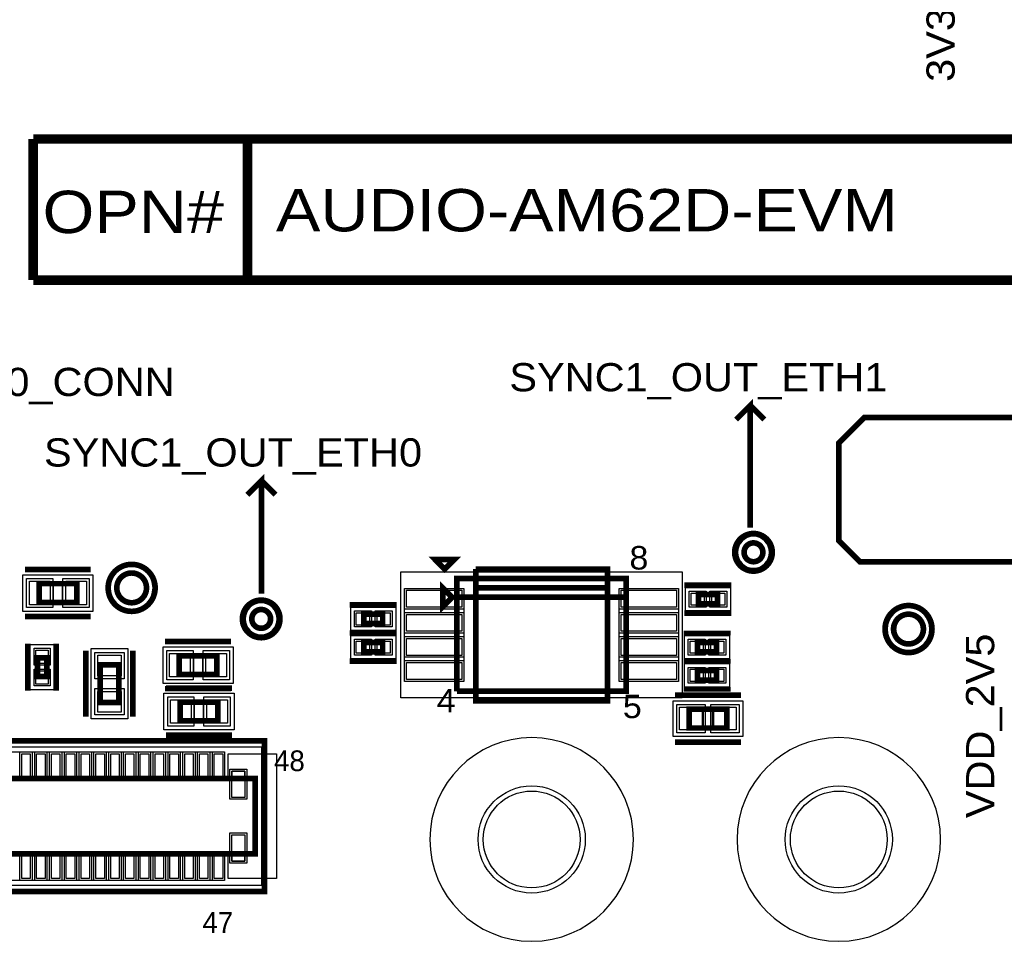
# Model space of a CAD drawing. Extents: x -10 to 137, y -32 to 198.
# Tile 38 of 83: x 77 to 104, y 38 to 62. Entities that reach past the tile are written whole.
import ezdxf

# ---------------------------------------------------------------- set-up
doc = ezdxf.new("R2010")
doc.units = 0
for name, color, linetype in [('BG_SILKSCREEN_TOP', 7, 'CONTINUOUS'), ('PG_ASSEMBLY_TOP', 120, 'CONTINUOUS'), ('PG_DFA_BOUND_TOP', 95, 'CONTINUOUS'), ('PG_PLACE_BOUND_TOP', 23, 'CONTINUOUS'), ('PG_SILKSCREEN_TOP', 7, 'CONTINUOUS'), ('PG_SOLDERMASK_TOP', 110, 'CONTINUOUS'), ('PIN_PASTEMASK_TOP', 212, 'CONTINUOUS'), ('PIN_SOLDERMASK_TOP', 2, 'CONTINUOUS'), ('PIN_TOP', 3, 'CONTINUOUS'), ('PKO_TOP', 254, 'CONTINUOUS'), ('RKO_ALL', 40, 'CONTINUOUS'), ('RKO_TOP', 120, 'CONTINUOUS'), ('VKO_TOP', 243, 'CONTINUOUS')]:
    doc.layers.add(name, color=color, linetype=linetype)

msp = doc.modelspace()

# ---------------------------------------------------------------- linework, layer by layer
at = {"layer": 'BG_SILKSCREEN_TOP'}
for points, const_width in [([(104.492298, 59.263534), (77.400912, 59.263534)], 0.254), ([(77.400912, 59.263534), (77.400912, 55.453534)], 0.254), ([(83.192112, 59.263534), (83.192112, 55.453534)], 0.254), ([(77.400912, 55.453534), (104.492298, 55.453534)], 0.254), ([(96.774, 48.768), (96.774, 52.07), (96.393, 51.689)], 0.1524), ([(96.774, 52.07), (97.155, 51.689)], 0.1524), ([(83.566, 46.99), (83.566, 50.038), (83.185, 49.657)], 0.1524), ([(83.566, 50.038), (83.947, 49.657)], 0.1524)]:
    msp.add_lwpolyline(points, dxfattribs=dict(at, const_width=const_width))
at = {"layer": 'PG_ASSEMBLY_TOP', "const_width": 0.1524}
for points in [[(97.115122, 48.102774, 1), (96.607122, 48.102774, 1), (97.115122, 48.102774)], [(80.462628, 47.142654, 1), (79.65948, 47.142654, 1), (80.462628, 47.142654)], [(83.815174, 46.304454, 1), (83.307174, 46.304454, 1), (83.815174, 46.304454)], [(101.451664, 46.030134, 1), (100.648516, 46.030134, 1), (101.451664, 46.030134)]]:
    msp.add_lwpolyline(points, format="xyb", dxfattribs=at)
for points in [[(88.849454, 44.348654), (93.421454, 44.348654), (93.421454, 47.396654), (88.849454, 47.396654), (88.849454, 46.888654), (93.421454, 46.888654)], [(78.576932, 47.256192), (77.560932, 47.256192), (77.560932, 46.748192), (78.576932, 46.748192), (78.576932, 47.256192)], [(88.468454, 47.142654), (88.468454, 46.634654), (88.722454, 46.888654), (88.468454, 47.142654)], [(93.421454, 46.888654), (88.849454, 46.888654), (88.849454, 44.348654)], [(95.377254, 46.710854), (95.885254, 46.710854), (95.885254, 46.964854), (95.377254, 46.964854), (95.377254, 46.710854)], [(86.334854, 46.177454), (86.842854, 46.177454), (86.842854, 46.431454), (86.334854, 46.431454), (86.334854, 46.177454)], [(86.842854, 45.669454), (86.334854, 45.669454), (86.334854, 45.415454), (86.842854, 45.415454), (86.842854, 45.669454)], [(95.859854, 45.669454), (95.351854, 45.669454), (95.351854, 45.415454), (95.859854, 45.415454), (95.859854, 45.669454)], [(77.513942, 45.255942), (77.513942, 44.747942), (77.767942, 44.747942), (77.767942, 45.255942), (77.513942, 45.255942)], [(81.347818, 44.801028), (82.363818, 44.801028), (82.363818, 45.309028), (81.347818, 45.309028), (81.347818, 44.801028)], [(79.207614, 45.063664), (79.207614, 44.047664), (79.715614, 44.047664), (79.715614, 45.063664), (79.207614, 45.063664)], [(95.859854, 44.907454), (95.351854, 44.907454), (95.351854, 44.653454), (95.859854, 44.653454), (95.859854, 44.907454)], [(81.371948, 43.548808), (82.387948, 43.548808), (82.387948, 44.056808), (81.371948, 44.056808), (81.371948, 43.548808)], [(95.123254, 43.358054), (96.139254, 43.358054), (96.139254, 43.866054), (95.123254, 43.866054), (95.123254, 43.358054)], [(72.22109, 39.96182), (83.39709, 39.96182), (83.39709, 41.99382), (72.22109, 41.99382), (72.22109, 39.96182)]]:
    msp.add_lwpolyline(points, dxfattribs=at)
at = {"layer": 'PG_DFA_BOUND_TOP'}
for points in [[(97.292922, 48.102774, 1), (96.429322, 48.102774, 1)], [(80.640428, 47.142654, 1), (79.48168, 47.142654, 1)], [(83.992974, 46.304454, 1), (83.129374, 46.304454, 1)], [(101.629464, 46.030134, 1), (100.470716, 46.030134, 1)]]:
    msp.add_lwpolyline(points, format="xyb", close=True, dxfattribs=at)
for points in [[(79.016098, 47.497492), (79.016098, 46.506892), (77.121766, 46.506892), (77.121766, 47.497492)], [(87.333836, 44.170854), (87.333836, 47.574454), (94.937072, 47.574454), (94.937072, 44.170854)], [(95.021146, 46.520354), (95.021146, 47.155354), (96.241362, 47.155354), (96.241362, 46.520354)], [(85.978746, 45.986954), (85.978746, 46.621954), (87.198962, 46.621954), (87.198962, 45.986954)], [(87.198962, 45.859954), (87.198962, 45.224954), (85.978746, 45.224954), (85.978746, 45.859954)], [(96.215962, 45.859954), (96.215962, 45.224954), (94.995746, 45.224954), (94.995746, 45.859954)], [(77.323442, 45.61205), (77.958442, 45.61205), (77.958442, 44.391834), (77.323442, 44.391834)], [(78.966314, 45.50283), (79.956914, 45.50283), (79.956914, 43.608498), (78.966314, 43.608498)], [(80.908652, 44.559728), (80.908652, 45.550328), (82.802984, 45.550328), (82.802984, 44.559728)], [(96.215962, 45.097954), (96.215962, 44.462954), (94.995746, 44.462954), (94.995746, 45.097954)], [(80.932782, 43.307508), (80.932782, 44.298108), (82.827114, 44.298108), (82.827114, 43.307508)], [(94.68866, 43.129454), (94.68866, 44.094654), (96.573848, 44.094654), (96.573848, 43.129454)], [(72.04329, 39.11473), (83.57489, 39.11473), (83.57489, 42.84091), (72.04329, 42.84091)]]:
    msp.add_lwpolyline(points, close=True, dxfattribs=at)
at = {"layer": 'PG_PLACE_BOUND_TOP'}
for points in [[(97.115122, 48.102774, 1), (96.607122, 48.102774, 1)], [(80.462628, 47.142654, 1), (79.65948, 47.142654, 1)], [(83.815174, 46.304454, 1), (83.307174, 46.304454, 1)], [(101.451664, 46.030134, 1), (100.648516, 46.030134, 1)]]:
    msp.add_lwpolyline(points, format="xyb", close=True, dxfattribs=at)
for points in [[(88.849454, 44.348654), (88.849454, 47.396654), (93.421454, 47.396654), (93.421454, 44.348654)], [(78.576932, 47.256192), (77.560932, 47.256192), (77.560932, 46.748192), (78.576932, 46.748192)], [(95.377254, 46.710854), (95.885254, 46.710854), (95.885254, 46.964854), (95.377254, 46.964854)], [(86.334854, 46.177454), (86.842854, 46.177454), (86.842854, 46.431454), (86.334854, 46.431454)], [(86.842854, 45.669454), (86.334854, 45.669454), (86.334854, 45.415454), (86.842854, 45.415454)], [(95.859854, 45.669454), (95.351854, 45.669454), (95.351854, 45.415454), (95.859854, 45.415454)], [(77.513942, 45.255942), (77.513942, 44.747942), (77.767942, 44.747942), (77.767942, 45.255942)], [(81.347818, 44.801028), (82.363818, 44.801028), (82.363818, 45.309028), (81.347818, 45.309028)], [(79.207614, 45.063664), (79.207614, 44.047664), (79.715614, 44.047664), (79.715614, 45.063664)], [(95.859854, 44.907454), (95.351854, 44.907454), (95.351854, 44.653454), (95.859854, 44.653454)], [(81.371948, 43.548808), (82.387948, 43.548808), (82.387948, 44.056808), (81.371948, 44.056808)], [(95.123254, 43.358054), (95.123254, 43.866054), (96.139254, 43.866054), (96.139254, 43.358054)], [(72.22109, 39.96182), (72.22109, 41.99382), (83.39709, 41.99382), (83.39709, 39.96182)]]:
    msp.add_lwpolyline(points, close=True, dxfattribs=at)
at = {"layer": 'PG_SILKSCREEN_TOP'}
for points, const_width in [([(108.273088, 47.550324), (108.273088, 50.999898), (107.528614, 51.744372), (99.8601, 51.744372), (99.165156, 51.049428), (99.165156, 48.419004), (99.736148, 47.848012), (105.468928, 47.848012), (105.766616, 47.550324), (108.273088, 47.550324)], 0.1524), ([(88.773254, 47.904654), (88.265254, 47.904654), (88.519254, 47.650654), (88.773254, 47.904654)], 0.1524), ([(78.957932, 47.637192), (77.179932, 47.637192)], 0.1524), ([(89.357454, 47.650654), (89.357454, 47.142654), (92.913454, 47.142654)], 0.1524), ([(92.913454, 47.142654), (89.357454, 47.142654), (89.357454, 44.094654), (92.913454, 44.094654), (92.913454, 47.650654), (89.357454, 47.650654)], 0.1524), ([(94.996254, 47.218854), (96.266254, 47.218854)], 0.1524), ([(85.953854, 46.685454), (87.223854, 46.685454)], 0.1524), ([(78.957932, 46.367192), (77.179932, 46.367192)], 0.1524), ([(94.996254, 46.456854), (96.266254, 46.456854)], 0.1524), ([(80.966818, 45.690028), (82.744818, 45.690028)], 0.1524), ([(87.223854, 45.923454), (85.953854, 45.923454)], 0.1524), ([(85.953854, 45.923454), (87.223854, 45.923454)], 0.1524), ([(96.240854, 45.923454), (94.970854, 45.923454)], 0.127), ([(77.259942, 45.636942), (77.259942, 44.366942)], 0.1524), ([(78.021942, 45.636942), (78.021942, 44.366942)], 0.1524), ([(78.826614, 45.444664), (78.826614, 43.666664)], 0.1524), ([(80.096614, 45.444664), (80.096614, 43.666664)], 0.1524), ([(87.223854, 45.161454), (85.953854, 45.161454)], 0.1524), ([(96.240854, 45.161454), (94.970854, 45.161454)], 0.127), ([(96.240854, 45.161454), (94.970854, 45.161454)], 0.127), ([(80.966818, 44.420028), (82.744818, 44.420028)], 0.1524), ([(80.990948, 44.437808), (82.768948, 44.437808)], 0.1524), ([(96.240854, 44.399454), (94.970854, 44.399454)], 0.127), ([(94.742254, 44.247054), (96.520254, 44.247054)], 0.1524), ([(80.990948, 43.167808), (82.768948, 43.167808)], 0.1524), ([(71.96709, 43.00982), (83.65109, 43.00982), (83.65109, 38.94582), (71.96709, 38.94582), (71.96709, 43.00982)], 0.1524), ([(94.742254, 42.977054), (96.520254, 42.977054)], 0.1524)]:
    msp.add_lwpolyline(points, dxfattribs=dict(at, const_width=const_width))
at = {"layer": 'PG_SILKSCREEN_TOP', "const_width": 0.1524}
for points in [[(97.369122, 48.102774, 1), (96.353122, 48.102774, 1), (97.369122, 48.102774)], [(80.696054, 47.142654, 1), (79.426054, 47.142654, 1), (80.696054, 47.142654)], [(84.069174, 46.304454, 1), (83.053174, 46.304454, 1), (84.069174, 46.304454)], [(101.68509, 46.030134, 1), (100.41509, 46.030134, 1), (101.68509, 46.030134)]]:
    msp.add_lwpolyline(points, format="xyb", dxfattribs=at)
at = {"layer": 'PG_SOLDERMASK_TOP'}
for points in [[(87.435436, 44.618148), (87.435436, 47.12716), (89.035636, 47.12716), (89.035636, 44.618148)], [(93.235272, 44.618148), (93.235272, 47.12716), (94.835472, 47.12716), (94.835472, 44.618148)], [(73.04405, 41.95191), (73.04405, 42.71391), (82.57413, 42.71391), (82.57413, 41.95191)], [(73.04405, 39.24173), (73.04405, 40.00373), (82.57413, 40.00373), (82.57413, 39.24173)]]:
    msp.add_lwpolyline(points, close=True, dxfattribs=at)
at = {"layer": 'PIN_PASTEMASK_TOP'}
for points in [[(77.858366, 47.319692), (77.858366, 46.684692), (77.299566, 46.684692), (77.299566, 47.319692)], [(78.838298, 47.319692), (78.838298, 46.684692), (78.279498, 46.684692), (78.279498, 47.319692)], [(87.486236, 46.61916), (87.486236, 47.07636), (88.984836, 47.07636), (88.984836, 46.61916)], [(93.286072, 46.61916), (93.286072, 47.07636), (94.784672, 47.07636), (94.784672, 46.61916)], [(95.173546, 46.672754), (95.173546, 47.002954), (95.529146, 47.002954), (95.529146, 46.672754)], [(95.733362, 46.672754), (95.733362, 47.002954), (96.088962, 47.002954), (96.088962, 46.672754)], [(86.131146, 46.139354), (86.131146, 46.469554), (86.486746, 46.469554), (86.486746, 46.139354)], [(86.690962, 46.139354), (86.690962, 46.469554), (87.046562, 46.469554), (87.046562, 46.139354)], [(87.486236, 45.969174), (87.486236, 46.426374), (88.984836, 46.426374), (88.984836, 45.969174)], [(93.286072, 45.969174), (93.286072, 46.426374), (94.784672, 46.426374), (94.784672, 45.969174)], [(87.486236, 45.318934), (87.486236, 45.776134), (88.984836, 45.776134), (88.984836, 45.318934)], [(93.286072, 45.318934), (93.286072, 45.776134), (94.784672, 45.776134), (94.784672, 45.318934)], [(86.486746, 45.707554), (86.486746, 45.377354), (86.131146, 45.377354), (86.131146, 45.707554)], [(87.046562, 45.707554), (87.046562, 45.377354), (86.690962, 45.377354), (86.690962, 45.707554)], [(95.503746, 45.707554), (95.503746, 45.377354), (95.148146, 45.377354), (95.148146, 45.707554)], [(96.063562, 45.707554), (96.063562, 45.377354), (95.707962, 45.377354), (95.707962, 45.707554)], [(77.475842, 45.45965), (77.806042, 45.45965), (77.806042, 45.10405), (77.475842, 45.10405)], [(79.144114, 45.32503), (79.779114, 45.32503), (79.779114, 44.76623), (79.144114, 44.76623)], [(81.086452, 44.737528), (81.086452, 45.372528), (81.645252, 45.372528), (81.645252, 44.737528)], [(82.066384, 44.737528), (82.066384, 45.372528), (82.625184, 45.372528), (82.625184, 44.737528)], [(87.486236, 44.668948), (87.486236, 45.126148), (88.984836, 45.126148), (88.984836, 44.668948)], [(93.286072, 44.668948), (93.286072, 45.126148), (94.784672, 45.126148), (94.784672, 44.668948)], [(77.475842, 44.899834), (77.806042, 44.899834), (77.806042, 44.544234), (77.475842, 44.544234)], [(95.503746, 44.945554), (95.503746, 44.615354), (95.148146, 44.615354), (95.148146, 44.945554)], [(96.063562, 44.945554), (96.063562, 44.615354), (95.707962, 44.615354), (95.707962, 44.945554)], [(79.144114, 44.345098), (79.779114, 44.345098), (79.779114, 43.786298), (79.144114, 43.786298)], [(81.110582, 43.485308), (81.110582, 44.120308), (81.669382, 44.120308), (81.669382, 43.485308)], [(82.090514, 43.485308), (82.090514, 44.120308), (82.649314, 44.120308), (82.649314, 43.485308)], [(94.86646, 43.307254), (94.86646, 43.916854), (95.47606, 43.916854), (95.47606, 43.307254)], [(95.786448, 43.307254), (95.786448, 43.916854), (96.396048, 43.916854), (96.396048, 43.307254)], [(77.094842, 42.00271), (77.094842, 42.66311), (77.323442, 42.66311), (77.323442, 42.00271)], [(77.494892, 42.00271), (77.494892, 42.66311), (77.723492, 42.66311), (77.723492, 42.00271)], [(77.894688, 42.00271), (77.894688, 42.66311), (78.123288, 42.66311), (78.123288, 42.00271)], [(78.294738, 42.00271), (78.294738, 42.66311), (78.523338, 42.66311), (78.523338, 42.00271)], [(78.694788, 42.00271), (78.694788, 42.66311), (78.923388, 42.66311), (78.923388, 42.00271)], [(79.094838, 42.00271), (79.094838, 42.66311), (79.323438, 42.66311), (79.323438, 42.00271)], [(79.494888, 42.00271), (79.494888, 42.66311), (79.723488, 42.66311), (79.723488, 42.00271)], [(79.894684, 42.00271), (79.894684, 42.66311), (80.123284, 42.66311), (80.123284, 42.00271)], [(80.294734, 42.00271), (80.294734, 42.66311), (80.523334, 42.66311), (80.523334, 42.00271)], [(80.694784, 42.00271), (80.694784, 42.66311), (80.923384, 42.66311), (80.923384, 42.00271)], [(81.094834, 42.00271), (81.094834, 42.66311), (81.323434, 42.66311), (81.323434, 42.00271)], [(81.494884, 42.00271), (81.494884, 42.66311), (81.723484, 42.66311), (81.723484, 42.00271)], [(81.89468, 42.00271), (81.89468, 42.66311), (82.12328, 42.66311), (82.12328, 42.00271)], [(82.29473, 42.00271), (82.29473, 42.66311), (82.52333, 42.66311), (82.52333, 42.00271)], [(82.766154, 41.482264), (82.766154, 42.193464), (83.121754, 42.193464), (83.121754, 41.482264)], [(82.766154, 39.762176), (82.766154, 40.473376), (83.121754, 40.473376), (83.121754, 39.762176)], [(77.094842, 39.29253), (77.094842, 39.95293), (77.323442, 39.95293), (77.323442, 39.29253)], [(77.494892, 39.29253), (77.494892, 39.95293), (77.723492, 39.95293), (77.723492, 39.29253)], [(77.894688, 39.29253), (77.894688, 39.95293), (78.123288, 39.95293), (78.123288, 39.29253)], [(78.294738, 39.29253), (78.294738, 39.95293), (78.523338, 39.95293), (78.523338, 39.29253)], [(78.694788, 39.29253), (78.694788, 39.95293), (78.923388, 39.95293), (78.923388, 39.29253)], [(79.094838, 39.29253), (79.094838, 39.95293), (79.323438, 39.95293), (79.323438, 39.29253)], [(79.494888, 39.29253), (79.494888, 39.95293), (79.723488, 39.95293), (79.723488, 39.29253)], [(79.894684, 39.29253), (79.894684, 39.95293), (80.123284, 39.95293), (80.123284, 39.29253)], [(80.294734, 39.29253), (80.294734, 39.95293), (80.523334, 39.95293), (80.523334, 39.29253)], [(80.694784, 39.29253), (80.694784, 39.95293), (80.923384, 39.95293), (80.923384, 39.29253)], [(81.094834, 39.29253), (81.094834, 39.95293), (81.323434, 39.95293), (81.323434, 39.29253)], [(81.494884, 39.29253), (81.494884, 39.95293), (81.723484, 39.95293), (81.723484, 39.29253)], [(81.89468, 39.29253), (81.89468, 39.95293), (82.12328, 39.95293), (82.12328, 39.29253)], [(82.29473, 39.29253), (82.29473, 39.95293), (82.52333, 39.95293), (82.52333, 39.29253)]]:
    msp.add_lwpolyline(points, close=True, dxfattribs=at)
at = {"layer": 'PIN_SOLDERMASK_TOP'}
for points in [[(77.934566, 47.395892), (77.934566, 46.608492), (77.223366, 46.608492), (77.223366, 47.395892)], [(78.914498, 47.395892), (78.914498, 46.608492), (78.203298, 46.608492), (78.203298, 47.395892)], [(87.435436, 46.56836), (87.435436, 47.12716), (89.035636, 47.12716), (89.035636, 46.56836)], [(93.235272, 46.56836), (93.235272, 47.12716), (94.835472, 47.12716), (94.835472, 46.56836)], [(95.122746, 46.621954), (95.122746, 47.053754), (95.579946, 47.053754), (95.579946, 46.621954)], [(95.682562, 46.621954), (95.682562, 47.053754), (96.139762, 47.053754), (96.139762, 46.621954)], [(86.080346, 46.088554), (86.080346, 46.520354), (86.537546, 46.520354), (86.537546, 46.088554)], [(86.640162, 46.088554), (86.640162, 46.520354), (87.097362, 46.520354), (87.097362, 46.088554)], [(87.435436, 45.918374), (87.435436, 46.477174), (89.035636, 46.477174), (89.035636, 45.918374)], [(93.235272, 45.918374), (93.235272, 46.477174), (94.835472, 46.477174), (94.835472, 45.918374)], [(86.537546, 45.758354), (86.537546, 45.326554), (86.080346, 45.326554), (86.080346, 45.758354)], [(87.097362, 45.758354), (87.097362, 45.326554), (86.640162, 45.326554), (86.640162, 45.758354)], [(87.435436, 45.268134), (87.435436, 45.826934), (89.035636, 45.826934), (89.035636, 45.268134)], [(93.235272, 45.268134), (93.235272, 45.826934), (94.835472, 45.826934), (94.835472, 45.268134)], [(95.554546, 45.758354), (95.554546, 45.326554), (95.097346, 45.326554), (95.097346, 45.758354)], [(96.114362, 45.758354), (96.114362, 45.326554), (95.657162, 45.326554), (95.657162, 45.758354)], [(77.425042, 45.51045), (77.856842, 45.51045), (77.856842, 45.05325), (77.425042, 45.05325)], [(79.067914, 45.40123), (79.855314, 45.40123), (79.855314, 44.69003), (79.067914, 44.69003)], [(81.010252, 44.661328), (81.010252, 45.448728), (81.721452, 45.448728), (81.721452, 44.661328)], [(81.990184, 44.661328), (81.990184, 45.448728), (82.701384, 45.448728), (82.701384, 44.661328)], [(87.435436, 44.618148), (87.435436, 45.176948), (89.035636, 45.176948), (89.035636, 44.618148)], [(93.235272, 44.618148), (93.235272, 45.176948), (94.835472, 45.176948), (94.835472, 44.618148)], [(95.554546, 44.996354), (95.554546, 44.564554), (95.097346, 44.564554), (95.097346, 44.996354)], [(96.114362, 44.996354), (96.114362, 44.564554), (95.657162, 44.564554), (95.657162, 44.996354)], [(77.425042, 44.950634), (77.856842, 44.950634), (77.856842, 44.493434), (77.425042, 44.493434)], [(79.067914, 44.421298), (79.855314, 44.421298), (79.855314, 43.710098), (79.067914, 43.710098)], [(81.034382, 43.409108), (81.034382, 44.196508), (81.745582, 44.196508), (81.745582, 43.409108)], [(82.014314, 43.409108), (82.014314, 44.196508), (82.725514, 44.196508), (82.725514, 43.409108)], [(94.79026, 43.231054), (94.79026, 43.993054), (95.55226, 43.993054), (95.55226, 43.231054)], [(95.710248, 43.231054), (95.710248, 43.993054), (96.472248, 43.993054), (96.472248, 43.231054)], [(77.044042, 41.95191), (77.044042, 42.71391), (77.374242, 42.71391), (77.374242, 41.95191)], [(77.444092, 41.95191), (77.444092, 42.71391), (77.774292, 42.71391), (77.774292, 41.95191)], [(77.843888, 41.95191), (77.843888, 42.71391), (78.174088, 42.71391), (78.174088, 41.95191)], [(78.243938, 41.95191), (78.243938, 42.71391), (78.574138, 42.71391), (78.574138, 41.95191)], [(78.643988, 41.95191), (78.643988, 42.71391), (78.974188, 42.71391), (78.974188, 41.95191)], [(79.044038, 41.95191), (79.044038, 42.71391), (79.374238, 42.71391), (79.374238, 41.95191)], [(79.444088, 41.95191), (79.444088, 42.71391), (79.774288, 42.71391), (79.774288, 41.95191)], [(79.843884, 41.95191), (79.843884, 42.71391), (80.174084, 42.71391), (80.174084, 41.95191)], [(80.243934, 41.95191), (80.243934, 42.71391), (80.574134, 42.71391), (80.574134, 41.95191)], [(80.643984, 41.95191), (80.643984, 42.71391), (80.974184, 42.71391), (80.974184, 41.95191)], [(81.044034, 41.95191), (81.044034, 42.71391), (81.374234, 42.71391), (81.374234, 41.95191)], [(81.444084, 41.95191), (81.444084, 42.71391), (81.774284, 42.71391), (81.774284, 41.95191)], [(81.84388, 41.95191), (81.84388, 42.71391), (82.17408, 42.71391), (82.17408, 41.95191)], [(82.24393, 41.95191), (82.24393, 42.71391), (82.57413, 42.71391), (82.57413, 41.95191)], [(82.715354, 41.431464), (82.715354, 42.244264), (83.172554, 42.244264), (83.172554, 41.431464)], [(82.715354, 39.711376), (82.715354, 40.524176), (83.172554, 40.524176), (83.172554, 39.711376)], [(77.044042, 39.24173), (77.044042, 40.00373), (77.374242, 40.00373), (77.374242, 39.24173)], [(77.444092, 39.24173), (77.444092, 40.00373), (77.774292, 40.00373), (77.774292, 39.24173)], [(77.843888, 39.24173), (77.843888, 40.00373), (78.174088, 40.00373), (78.174088, 39.24173)], [(78.243938, 39.24173), (78.243938, 40.00373), (78.574138, 40.00373), (78.574138, 39.24173)], [(78.643988, 39.24173), (78.643988, 40.00373), (78.974188, 40.00373), (78.974188, 39.24173)], [(79.044038, 39.24173), (79.044038, 40.00373), (79.374238, 40.00373), (79.374238, 39.24173)], [(79.444088, 39.24173), (79.444088, 40.00373), (79.774288, 40.00373), (79.774288, 39.24173)], [(79.843884, 39.24173), (79.843884, 40.00373), (80.174084, 40.00373), (80.174084, 39.24173)], [(80.243934, 39.24173), (80.243934, 40.00373), (80.574134, 40.00373), (80.574134, 39.24173)], [(80.643984, 39.24173), (80.643984, 40.00373), (80.974184, 40.00373), (80.974184, 39.24173)], [(81.044034, 39.24173), (81.044034, 40.00373), (81.374234, 40.00373), (81.374234, 39.24173)], [(81.444084, 39.24173), (81.444084, 40.00373), (81.774284, 40.00373), (81.774284, 39.24173)], [(81.84388, 39.24173), (81.84388, 40.00373), (82.17408, 40.00373), (82.17408, 39.24173)], [(82.24393, 39.24173), (82.24393, 40.00373), (82.57413, 40.00373), (82.57413, 39.24173)]]:
    msp.add_lwpolyline(points, close=True, dxfattribs=at)
for centre, radius in [((96.861122, 48.102774), 0.2794), ((80.061054, 47.142654), 0.4572), ((83.561174, 46.304454), 0.2794), ((101.05009, 46.030134), 0.4572), ((90.86977, 40.347138), 1.4478), ((99.16668, 40.347138), 1.4478)]:
    msp.add_circle(centre, radius, dxfattribs=at)
at = {"layer": 'PIN_TOP'}
for points in [[(77.858366, 47.319692), (77.858366, 46.684692), (77.299566, 46.684692), (77.299566, 47.319692)], [(78.838298, 47.319692), (78.838298, 46.684692), (78.279498, 46.684692), (78.279498, 47.319692)], [(87.486236, 46.61916), (87.486236, 47.07636), (88.984836, 47.07636), (88.984836, 46.61916)], [(93.286072, 46.61916), (93.286072, 47.07636), (94.784672, 47.07636), (94.784672, 46.61916)], [(95.173546, 46.672754), (95.173546, 47.002954), (95.529146, 47.002954), (95.529146, 46.672754)], [(95.733362, 46.672754), (95.733362, 47.002954), (96.088962, 47.002954), (96.088962, 46.672754)], [(86.131146, 46.139354), (86.131146, 46.469554), (86.486746, 46.469554), (86.486746, 46.139354)], [(86.690962, 46.139354), (86.690962, 46.469554), (87.046562, 46.469554), (87.046562, 46.139354)], [(87.486236, 45.969174), (87.486236, 46.426374), (88.984836, 46.426374), (88.984836, 45.969174)], [(93.286072, 45.969174), (93.286072, 46.426374), (94.784672, 46.426374), (94.784672, 45.969174)], [(87.486236, 45.318934), (87.486236, 45.776134), (88.984836, 45.776134), (88.984836, 45.318934)], [(93.286072, 45.318934), (93.286072, 45.776134), (94.784672, 45.776134), (94.784672, 45.318934)], [(86.486746, 45.707554), (86.486746, 45.377354), (86.131146, 45.377354), (86.131146, 45.707554)], [(87.046562, 45.707554), (87.046562, 45.377354), (86.690962, 45.377354), (86.690962, 45.707554)], [(95.503746, 45.707554), (95.503746, 45.377354), (95.148146, 45.377354), (95.148146, 45.707554)], [(96.063562, 45.707554), (96.063562, 45.377354), (95.707962, 45.377354), (95.707962, 45.707554)], [(77.475842, 45.45965), (77.806042, 45.45965), (77.806042, 45.10405), (77.475842, 45.10405)], [(79.144114, 45.32503), (79.779114, 45.32503), (79.779114, 44.76623), (79.144114, 44.76623)], [(81.086452, 44.737528), (81.086452, 45.372528), (81.645252, 45.372528), (81.645252, 44.737528)], [(82.066384, 44.737528), (82.066384, 45.372528), (82.625184, 45.372528), (82.625184, 44.737528)], [(87.486236, 44.668948), (87.486236, 45.126148), (88.984836, 45.126148), (88.984836, 44.668948)], [(93.286072, 44.668948), (93.286072, 45.126148), (94.784672, 45.126148), (94.784672, 44.668948)], [(77.475842, 44.899834), (77.806042, 44.899834), (77.806042, 44.544234), (77.475842, 44.544234)], [(95.503746, 44.945554), (95.503746, 44.615354), (95.148146, 44.615354), (95.148146, 44.945554)], [(96.063562, 44.945554), (96.063562, 44.615354), (95.707962, 44.615354), (95.707962, 44.945554)], [(79.144114, 44.345098), (79.779114, 44.345098), (79.779114, 43.786298), (79.144114, 43.786298)], [(81.110582, 43.485308), (81.110582, 44.120308), (81.669382, 44.120308), (81.669382, 43.485308)], [(82.090514, 43.485308), (82.090514, 44.120308), (82.649314, 44.120308), (82.649314, 43.485308)], [(94.86646, 43.307254), (94.86646, 43.916854), (95.47606, 43.916854), (95.47606, 43.307254)], [(95.786448, 43.307254), (95.786448, 43.916854), (96.396048, 43.916854), (96.396048, 43.307254)], [(77.094842, 42.00271), (77.094842, 42.66311), (77.323442, 42.66311), (77.323442, 42.00271)], [(77.494892, 42.00271), (77.494892, 42.66311), (77.723492, 42.66311), (77.723492, 42.00271)], [(77.894688, 42.00271), (77.894688, 42.66311), (78.123288, 42.66311), (78.123288, 42.00271)], [(78.294738, 42.00271), (78.294738, 42.66311), (78.523338, 42.66311), (78.523338, 42.00271)], [(78.694788, 42.00271), (78.694788, 42.66311), (78.923388, 42.66311), (78.923388, 42.00271)], [(79.094838, 42.00271), (79.094838, 42.66311), (79.323438, 42.66311), (79.323438, 42.00271)], [(79.494888, 42.00271), (79.494888, 42.66311), (79.723488, 42.66311), (79.723488, 42.00271)], [(79.894684, 42.00271), (79.894684, 42.66311), (80.123284, 42.66311), (80.123284, 42.00271)], [(80.294734, 42.00271), (80.294734, 42.66311), (80.523334, 42.66311), (80.523334, 42.00271)], [(80.694784, 42.00271), (80.694784, 42.66311), (80.923384, 42.66311), (80.923384, 42.00271)], [(81.094834, 42.00271), (81.094834, 42.66311), (81.323434, 42.66311), (81.323434, 42.00271)], [(81.494884, 42.00271), (81.494884, 42.66311), (81.723484, 42.66311), (81.723484, 42.00271)], [(81.89468, 42.00271), (81.89468, 42.66311), (82.12328, 42.66311), (82.12328, 42.00271)], [(82.29473, 42.00271), (82.29473, 42.66311), (82.52333, 42.66311), (82.52333, 42.00271)], [(82.766154, 41.482264), (82.766154, 42.193464), (83.121754, 42.193464), (83.121754, 41.482264)], [(82.766154, 39.762176), (82.766154, 40.473376), (83.121754, 40.473376), (83.121754, 39.762176)], [(77.094842, 39.29253), (77.094842, 39.95293), (77.323442, 39.95293), (77.323442, 39.29253)], [(77.494892, 39.29253), (77.494892, 39.95293), (77.723492, 39.95293), (77.723492, 39.29253)], [(77.894688, 39.29253), (77.894688, 39.95293), (78.123288, 39.95293), (78.123288, 39.29253)], [(78.294738, 39.29253), (78.294738, 39.95293), (78.523338, 39.95293), (78.523338, 39.29253)], [(78.694788, 39.29253), (78.694788, 39.95293), (78.923388, 39.95293), (78.923388, 39.29253)], [(79.094838, 39.29253), (79.094838, 39.95293), (79.323438, 39.95293), (79.323438, 39.29253)], [(79.494888, 39.29253), (79.494888, 39.95293), (79.723488, 39.95293), (79.723488, 39.29253)], [(79.894684, 39.29253), (79.894684, 39.95293), (80.123284, 39.95293), (80.123284, 39.29253)], [(80.294734, 39.29253), (80.294734, 39.95293), (80.523334, 39.95293), (80.523334, 39.29253)], [(80.694784, 39.29253), (80.694784, 39.95293), (80.923384, 39.95293), (80.923384, 39.29253)], [(81.094834, 39.29253), (81.094834, 39.95293), (81.323434, 39.95293), (81.323434, 39.29253)], [(81.494884, 39.29253), (81.494884, 39.95293), (81.723484, 39.95293), (81.723484, 39.29253)], [(81.89468, 39.29253), (81.89468, 39.95293), (82.12328, 39.95293), (82.12328, 39.29253)], [(82.29473, 39.29253), (82.29473, 39.95293), (82.52333, 39.95293), (82.52333, 39.29253)]]:
    msp.add_lwpolyline(points, close=True, dxfattribs=at)
for centre, radius in [((96.861122, 48.102774), 0.2286), ((80.061054, 47.142654), 0.381), ((83.561174, 46.304454), 0.2286), ((101.05009, 46.030134), 0.381), ((90.86977, 40.347138), 1.3081), ((99.16668, 40.347138), 1.3081)]:
    msp.add_circle(centre, radius, dxfattribs=at)
at = {"layer": 'PKO_TOP'}
msp.add_lwpolyline([(82.669126, 39.292784), (82.669126, 39.96182), (82.766154, 39.96182), (82.766154, 39.762176), (83.121754, 39.762176), (83.121754, 39.96182), (83.39709, 39.96182), (83.39709, 41.99382), (83.121754, 41.99382), (83.121754, 42.193464), (82.766154, 42.193464), (82.766154, 41.99382), (82.669126, 41.99382), (82.669126, 42.662856), (83.979004, 42.662856), (83.979004, 39.292784)], close=True, dxfattribs=at)
at = {"layer": 'RKO_ALL'}
for points in [[(93.619828, 40.347138, 1), (88.119712, 40.347138, 1)], [(101.916738, 40.347138, 1), (96.416622, 40.347138, 1)]]:
    msp.add_lwpolyline(points, format="xyb", close=True, dxfattribs=at)
at = {"layer": 'RKO_TOP'}
msp.add_lwpolyline([(82.669126, 39.292784), (82.669126, 39.96182), (82.766154, 39.96182), (82.766154, 39.762176), (83.121754, 39.762176), (83.121754, 39.96182), (83.39709, 39.96182), (83.39709, 41.99382), (83.121754, 41.99382), (83.121754, 42.193464), (82.766154, 42.193464), (82.766154, 41.99382), (82.669126, 41.99382), (82.669126, 42.662856), (83.979004, 42.662856), (83.979004, 39.292784)], close=True, dxfattribs=at)
at = {"layer": 'VKO_TOP'}
for points in [[(78.195932, 46.748192), (78.195932, 47.256192), (77.941932, 47.256192), (77.941932, 46.748192)], [(81.728818, 45.309028), (81.728818, 44.801028), (81.982818, 44.801028), (81.982818, 45.309028)], [(79.715614, 44.682664), (79.207614, 44.682664), (79.207614, 44.428664), (79.715614, 44.428664)], [(81.752948, 44.056808), (81.752948, 43.548808), (82.006948, 43.548808), (82.006948, 44.056808)], [(95.504254, 43.866054), (95.504254, 43.358054), (95.758254, 43.358054), (95.758254, 43.866054)]]:
    msp.add_lwpolyline(points, close=True, dxfattribs=at)

# ---------------------------------------------------------------- texts
at = {"layer": 'BG_SILKSCREEN_TOP', "width": 1.1}
for s, p in [('3V3_XDS', (102.29723, 60.807854)), ('VDD_2V5', (103.3653, 40.92321))]:
    msp.add_text(s, height=0.762, rotation=90, dxfattribs=at).set_placement(p)
at = {"layer": 'BG_SILKSCREEN_TOP'}
for s, height, width, p in [('OPN#', 1.143, 1.177778, (77.653896, 56.725312)), ('AUDIO-AM62D-EVM', 1.143, 1.177778, (83.959446, 56.771032)), (' SYNC1_OUT_ETH1', 0.762, 1.1, (89.9541, 52.451)), ('ETH0_CONN', 0.762, 1.1, (74.4347, 52.324)), (' SYNC1_OUT_ETH0', 0.762, 1.1, (77.3811, 50.419))]:
    msp.add_text(s, height=height, dxfattribs=dict(at, width=width)).set_placement(p)
at = {"layer": 'PG_SILKSCREEN_TOP', "width": 1.08}
for s, p in [('8', (93.510354, 47.637954)), ('4', (88.303354, 43.777154)), ('5', (93.332554, 43.624754))]:
    msp.add_text(s, height=0.635, dxfattribs=at).set_placement(p)
at = {"layer": 'PG_SILKSCREEN_TOP'}
for s, p in [('48', (83.907884, 42.193464)), ('47', (81.97215, 37.82568))]:
    msp.add_text(s, height=0.5588, dxfattribs=at).set_placement(p)

doc.saveas('drawing.dxf')
